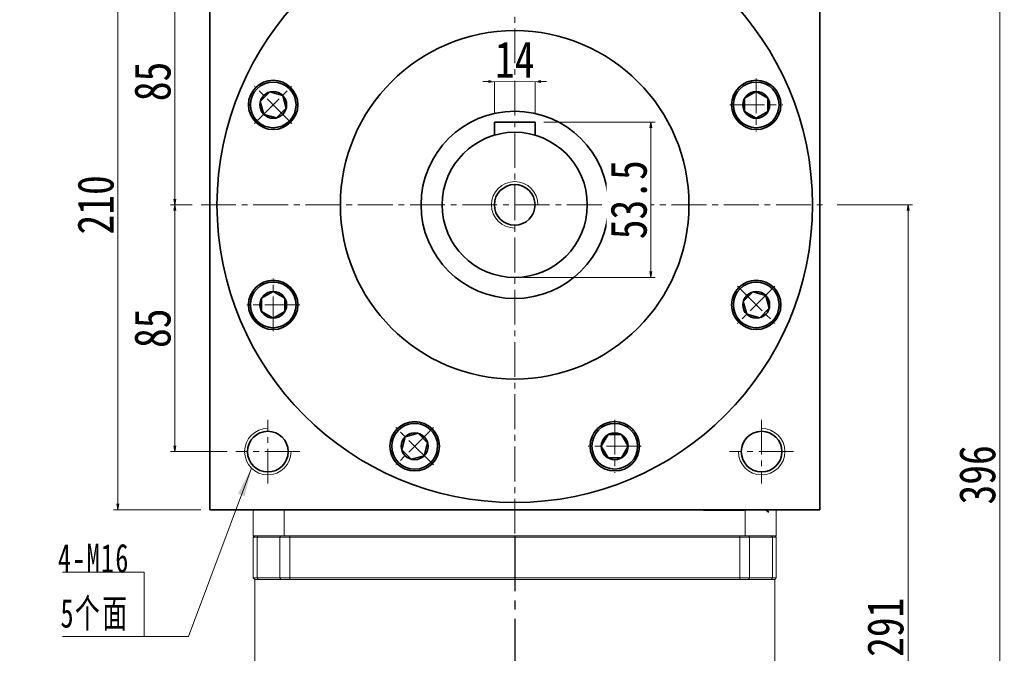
# Model space of a CAD drawing. Header units: millimetres. Extents: x -54 to 1253, y 0 to 910.
# Tile 6 of 8: x 597 to 936, y 532 to 750. Entities that reach past the tile are written whole.
import ezdxf

# ---------------------------------------------------------------- set-up
doc = ezdxf.new("R2010")
doc.units = ezdxf.units.MM
doc.set_wipeout_variables(frame=1)
doc.linetypes.add('CENTER2', pattern=[28.575, 19.05, -3.175, 3.175, -3.175])
doc.linetypes.add('点画线', pattern=[18, 12, -2, 2, -2])
doc.layers.add('3中心线层', color=1, linetype='CENTER2')
for name, color, linetype, lineweight in [('中心线层', 1, '点画线', 18), ('尺寸线层', 3, 'Continuous', 18), ('粗实线', 7, 'Continuous', 40), ('粗实线层', 7, 'Continuous', 35)]:
    doc.layers.add(name, color=color, linetype=linetype, lineweight=lineweight)
doc.styles.add('宋体', font='SimSun.ttf', dxfattribs={"width": 0.8})
doc.styles.add('标准', font='txt', dxfattribs={"width": 0.667})
doc.dimstyles.new('A水平标注$0', dxfattribs={"dimtxt": 3.5, "dimasz": 2, "dimexe": 1.5, "dimexo": 3, "dimgap": 1.1, "dimtad": 1, "dimtoh": 1, "dimdec": 4, "dimdsep": 46, "dimtxsty": '宋体', "dimblk": 'OPEN', "dimcen": 3, "dimclrd": 3, "dimclre": 3, "dimclrt": 6, "dimadec": 0, "dimazin": 0, "dimtm": 1e-09, "dimtfac": 1, "dimtdec": 4, "dimtix": 1, "dimtmove": 0, "dimatfit": 3, "dimldrblk": 'OPEN', "dimfxl": 0, "dimlwd": 13, "dimlwe": 13, "dimarcsym": 0})

# ---------------------------------------------------------------- blocks, each defined once
blk = doc.blocks.new('*X6')
at = {"layer": '尺寸线层', "linetype": 'Continuous'}
blk.add_hatch(color=0, dxfattribs=at).paths.add_polyline_path([(36.94, 58.02), (34.64, 48.31), (32.32, 49.17)], flags=0)
at = {"layer": '尺寸线层', "color": 0, "linetype": 'Continuous'}
blk.add_line((36.94, 58.02), (15.29, 0), dxfattribs=at)
at = {"layer": '尺寸线层', "color": 0}
for p, q in [((0, 22.2), (-28.12, 22.2)), ((0, 0), (0, 22.2)), ((0, 0), (-28.12, 0)), ((15.29, 0), (0, 0))]:
    blk.add_line(p, q, dxfattribs=at)
at = {"layer": '尺寸线层', "color": 0, "insert": (-4.95, 1.98), "char_height": 9.9, "width": 46.3445, "attachment_point": 9, "line_spacing_factor": 1.15057, "style": '标准'}
blk.add_mtext('\\T1.1;4-M16\\P5个面', dxfattribs=at)
blk = doc.blocks.new('_Open')
at = {"color": 0, "linetype": 'ByBlock', "lineweight": -2}
for p, q in [((-1, 0.17), (0, 0)), ((-1, -0.17), (0, 0)), ((0, 0), (-1, 0))]:
    blk.add_line(p, q, dxfattribs=at)
blk = doc.blocks.new('*D22')
at = {"layer": 'Defpoints', "color": 0, "transparency": 16777216}
for p in [(630.66, 791.06), (662.28, 791.06), (662.28, 581.06)]:
    blk.add_point(p, dxfattribs=at)
at = {"layer": '尺寸线层', "color": 3, "lineweight": 13, "transparency": 16777216}
for p, q in [((659.28, 791.06), (629.16, 791.06)), ((630.66, 583.06), (630.66, 789.06)), ((659.28, 581.06), (629.16, 581.06))]:
    blk.add_line(p, q, dxfattribs=at)
at = {"layer": '尺寸线层', "color": 3, "lineweight": 13, "transparency": 16777216, "xscale": 2, "yscale": 2, "zscale": 2}
for p, rotation in [((630.66, 791.06), 90), ((630.66, 581.06), 270)]:
    blk.add_blockref('_Open', p, dxfattribs=dict(at, rotation=rotation))
at = {"layer": '尺寸线层', "color": 6, "transparency": 16777216, "insert": (623.05, 686.06), "char_height": 12.5, "attachment_point": 5, "rotation": 90, "style": '宋体', "bg_fill": 3, "box_fill_scale": 1.1, "bg_fill_color": 257, "bg_fill_transparency": 0}
blk.add_mtext('210', dxfattribs=at)
blk = doc.blocks.new('*D25')
at = {"layer": 'Defpoints', "color": 0, "transparency": 16777216}
for p in [(650.25, 771.06), (671.28, 771.06), (659.28, 686.06)]:
    blk.add_point(p, dxfattribs=at)
at = {"layer": '尺寸线层', "color": 3, "lineweight": 13, "transparency": 16777216}
for p, q in [((668.28, 771.06), (648.75, 771.06)), ((650.25, 688.06), (650.25, 769.06)), ((656.28, 686.06), (648.75, 686.06))]:
    blk.add_line(p, q, dxfattribs=at)
at = {"layer": '尺寸线层', "color": 3, "lineweight": 13, "transparency": 16777216, "xscale": 2, "yscale": 2, "zscale": 2}
for p, rotation in [((650.25, 771.06), 90), ((650.25, 686.06), 270)]:
    blk.add_blockref('_Open', p, dxfattribs=dict(at, rotation=rotation))
at = {"layer": '尺寸线层', "color": 6, "transparency": 16777216, "insert": (642.64, 728.56), "char_height": 12.5, "attachment_point": 5, "rotation": 90, "style": '宋体', "bg_fill": 3, "box_fill_scale": 1.1, "bg_fill_color": 257, "bg_fill_transparency": 0}
blk.add_mtext('85', dxfattribs=at)
blk = doc.blocks.new('*D26')
at = {"layer": 'Defpoints', "color": 0, "transparency": 16777216}
for p in [(659.28, 686.06), (650.25, 601.06), (671.28, 601.06)]:
    blk.add_point(p, dxfattribs=at)
at = {"layer": '尺寸线层', "color": 3, "lineweight": 13, "transparency": 16777216}
for p, q in [((656.28, 686.06), (648.75, 686.06)), ((650.25, 684.06), (650.25, 603.06)), ((668.28, 601.06), (648.75, 601.06))]:
    blk.add_line(p, q, dxfattribs=at)
at = {"layer": '尺寸线层', "color": 3, "lineweight": 13, "transparency": 16777216, "xscale": 2, "yscale": 2, "zscale": 2}
for p, rotation in [((650.25, 686.06), 90), ((650.25, 601.06), 270)]:
    blk.add_blockref('_Open', p, dxfattribs=dict(at, rotation=rotation))
at = {"layer": '尺寸线层', "color": 6, "transparency": 16777216, "insert": (642.64, 643.56), "char_height": 12.5, "attachment_point": 5, "rotation": 90, "style": '宋体', "bg_fill": 3, "box_fill_scale": 1.1, "bg_fill_color": 257, "bg_fill_transparency": 0}
blk.add_mtext('85', dxfattribs=at)
blk = doc.blocks.new('*X7')
at = {"layer": '中心线层', "linetype": '点画线', "lineweight": 18}
for p, q in [((0, -9.12), (0, 9.12)), ((-9.12, 0), (9.12, 0))]:
    blk.add_line(p, q, dxfattribs=at)
at = {"layer": '粗实线层'}
for p, q in [((-4.62, 0), (-2.31, 4)), ((-2.31, 4), (2.31, 4)), ((4.62, 0), (2.31, 4)), ((4.62, 0), (2.31, 4)), ((-4.62, 0), (-2.31, -4)), ((4.62, 0), (2.31, -4)), ((-2.31, -4), (2.31, -4))]:
    blk.add_line(p, q, dxfattribs=at)
blk.add_circle((0, 0), 4.62, dxfattribs=at)
for start, end in [(0, 180), (180, 360)]:
    blk.add_arc((0, 0), 7.87, start, end, dxfattribs=at)
blk = doc.blocks.new('*D32')
at = {"layer": 'Defpoints', "color": 0, "transparency": 16777216}
for p in [(760.28, 728.56), (760.28, 714.56), (774.28, 714.56)]:
    blk.add_point(p, dxfattribs=at)
at = {"layer": '尺寸线层', "color": 3, "lineweight": 13, "transparency": 16777216}
for p, q in [((760.28, 717.56), (760.28, 730.06)), ((774.28, 717.56), (774.28, 730.06)), ((758.28, 728.56), (756.28, 728.56)), ((774.28, 728.56), (760.28, 728.56)), ((776.28, 728.56), (778.28, 728.56))]:
    blk.add_line(p, q, dxfattribs=at)
at = {"layer": '尺寸线层', "color": 3, "lineweight": 13, "transparency": 16777216, "xscale": 2, "yscale": 2, "zscale": 2}
blk.add_blockref('_Open', (760.28, 728.56), dxfattribs=at)
at = {"layer": '尺寸线层', "color": 3, "lineweight": 13, "transparency": 16777216, "xscale": 2, "yscale": 2, "zscale": 2, "rotation": 180}
blk.add_blockref('_Open', (774.28, 728.56), dxfattribs=at)
at = {"layer": '尺寸线层', "color": 6, "transparency": 16777216, "insert": (767.28, 736.13), "char_height": 12.5, "attachment_point": 5, "style": '宋体', "bg_fill": 3, "box_fill_scale": 1.1, "bg_fill_color": 257, "bg_fill_transparency": 0}
blk.add_mtext('14', dxfattribs=at)
blk = doc.blocks.new('*D33')
at = {"layer": 'Defpoints', "color": 0, "transparency": 16777216}
for p in [(774.28, 714.56), (767.28, 661.06), (814.19, 661.06)]:
    blk.add_point(p, dxfattribs=at)
at = {"layer": '尺寸线层', "color": 3, "lineweight": 13, "transparency": 16777216}
for p, q in [((777.28, 714.56), (815.69, 714.56)), ((814.19, 712.56), (814.19, 663.06)), ((770.28, 661.06), (815.69, 661.06))]:
    blk.add_line(p, q, dxfattribs=at)
at = {"layer": '尺寸线层', "color": 3, "lineweight": 13, "transparency": 16777216, "xscale": 2, "yscale": 2, "zscale": 2}
for p, rotation in [((814.19, 714.56), 90), ((814.19, 661.06), 270)]:
    blk.add_blockref('_Open', p, dxfattribs=dict(at, rotation=rotation))
at = {"layer": '尺寸线层', "color": 6, "transparency": 16777216, "insert": (806.58, 687.81), "char_height": 12.5, "attachment_point": 5, "rotation": 90, "style": '宋体', "bg_fill": 3, "box_fill_scale": 1.1, "bg_fill_color": 257, "bg_fill_transparency": 0}
blk.add_mtext('53.5', dxfattribs=at)
blk = doc.blocks.new('*D34')
at = {"layer": 'Defpoints', "color": 0, "transparency": 16777216}
for p in [(872.28, 791.06), (934.34, 791.06), (857.28, 395.06)]:
    blk.add_point(p, dxfattribs=at)
at = {"layer": '尺寸线层', "color": 3, "lineweight": 13, "transparency": 16777216}
for p, q in [((875.28, 791.06), (935.84, 791.06)), ((934.34, 397.06), (934.34, 789.06)), ((860.28, 395.06), (935.84, 395.06))]:
    blk.add_line(p, q, dxfattribs=at)
at = {"layer": '尺寸线层', "color": 3, "lineweight": 13, "transparency": 16777216, "xscale": 2, "yscale": 2, "zscale": 2}
for p, rotation in [((934.34, 791.06), 90), ((934.34, 395.06), 270)]:
    blk.add_blockref('_Open', p, dxfattribs=dict(at, rotation=rotation))
at = {"layer": '尺寸线层', "color": 6, "transparency": 16777216, "insert": (926.59, 593.06), "char_height": 12.5, "attachment_point": 5, "rotation": 90, "style": '宋体', "bg_fill": 3, "box_fill_scale": 1.1, "bg_fill_color": 256, "bg_fill_true_color": 13158600, "bg_fill_transparency": 0}
blk.add_mtext('396', dxfattribs=at)
blk = doc.blocks.new('*D35')
at = {"layer": 'Defpoints', "color": 0, "transparency": 16777216}
for p in [(875.28, 686.06), (857.28, 395.06), (902.7, 395.06)]:
    blk.add_point(p, dxfattribs=at)
at = {"layer": '尺寸线层', "color": 3, "lineweight": 13, "transparency": 16777216}
for p, q in [((878.28, 686.06), (904.2, 686.06)), ((902.7, 684.06), (902.7, 397.06)), ((860.28, 395.06), (904.2, 395.06))]:
    blk.add_line(p, q, dxfattribs=at)
at = {"layer": '尺寸线层', "color": 3, "lineweight": 13, "transparency": 16777216, "xscale": 2, "yscale": 2, "zscale": 2}
for p, rotation in [((902.7, 686.06), 90), ((902.7, 395.06), 270)]:
    blk.add_blockref('_Open', p, dxfattribs=dict(at, rotation=rotation))
at = {"layer": '尺寸线层', "color": 6, "transparency": 16777216, "insert": (894.95, 540.56), "char_height": 12.5, "attachment_point": 5, "rotation": 90, "style": '宋体', "bg_fill": 3, "box_fill_scale": 1.1, "bg_fill_color": 256, "bg_fill_true_color": 13158600, "bg_fill_transparency": 0}
blk.add_mtext('291', dxfattribs=at)

msp = doc.modelspace()

# ---------------------------------------------------------------- linework, layer by layer
at = {"color": 7, "linetype": 'Continuous', "lineweight": 15}
for p, q in [((677.28192, 581.05787), (677.28192, 572.05787)), ((687.90938, 572.05787), (687.90938, 581.05787)), ((846.65446, 581.05787), (846.65446, 572.05787)), ((857.28192, 572.05787), (857.28192, 581.05787)), ((677.28192, 572.05787), (687.90938, 572.05787)), ((677.28192, 571.55787), (677.78192, 572.05787)), ((677.28192, 571.55787), (678.58627, 571.55787)), ((677.28192, 571.55787), (677.28192, 557.55787)), ((678.95583, 572.05787), (677.78192, 572.05787)), ((678.58627, 571.55787), (678.95583, 572.05787)), ((678.58627, 571.55787), (686.45444, 571.55787)), ((678.58627, 557.55787), (678.58627, 571.55787)), ((686.79122, 572.05787), (678.95583, 572.05787)), ((686.45444, 571.55787), (686.79122, 572.05787)), ((686.45444, 571.55787), (689.82225, 571.55787)), ((686.45444, 571.55787), (686.45444, 557.55787)), ((689.82225, 572.05787), (686.79122, 572.05787)), ((767.28192, 572.05787), (687.90938, 572.05787)), ((689.82225, 571.55787), (689.82225, 572.05787)), ((844.74158, 572.05787), (689.82225, 572.05787)), ((689.82225, 571.55787), (844.74158, 571.55787)), ((689.82225, 557.55787), (689.82225, 571.55787)), ((846.65446, 572.05787), (767.28192, 572.05787)), ((847.77261, 572.05787), (844.74158, 572.05787)), ((844.74158, 571.55787), (844.74158, 572.05787)), ((844.74158, 571.55787), (848.10939, 571.55787)), ((844.74158, 571.55787), (844.74158, 557.55787)), ((846.65446, 572.05787), (857.28192, 572.05787)), ((848.10939, 571.55787), (847.77261, 572.05787)), ((848.10939, 557.55787), (848.10939, 571.55787)), ((678.58627, 557.55787), (677.28192, 557.55787)), ((677.78192, 557.05787), (677.28192, 557.55787)), ((677.78192, 511.55787), (677.78192, 557.05787)), ((677.78192, 557.05787), (678.95583, 557.05787)), ((686.45444, 557.55787), (678.58627, 557.55787)), ((678.95583, 557.05787), (678.58627, 557.55787)), ((678.95583, 557.05787), (686.79122, 557.05787)), ((689.82225, 557.55787), (686.45444, 557.55787)), ((686.79122, 557.05787), (686.45444, 557.55787)), ((686.79122, 557.05787), (689.82225, 557.05787)), ((844.74158, 557.55787), (689.82225, 557.55787)), ((689.82225, 557.05787), (689.82225, 557.55787)), ((689.82225, 557.05787), (767.28192, 557.05787)), ((767.28192, 557.05787), (844.74158, 557.05787)), ((848.10939, 557.55787), (844.74158, 557.55787)), ((844.74158, 557.05787), (844.74158, 557.55787)), ((844.74158, 557.05787), (847.77261, 557.05787)), ((847.77261, 557.05787), (848.10939, 557.55787))]:
    msp.add_line(p, q, dxfattribs=at)
at = {"layer": '3中心线层'}
msp.add_line((767.28192, 572.05787), (767.28192, 375.74259), dxfattribs=at)
at = {"layer": '中心线层'}
for p, q in [((659.28192, 686.05787), (875.28192, 686.05787)), ((682.28192, 590.05787), (682.28192, 612.05787)), ((852.28192, 612.05787), (852.28192, 590.05787)), ((693.28192, 601.05787), (671.28192, 601.05787)), ((863.28192, 601.05787), (841.28192, 601.05787))]:
    msp.add_line(p, q, dxfattribs=at)
at = {"layer": '粗实线', "lineweight": 40}
for p, q in [((832.28199, 581.05787), (846.28199, 581.05787)), ((854.78126, 580.05787), (853.78126, 581.05787))]:
    msp.add_line(p, q, dxfattribs=at)
at = {"layer": '粗实线层'}
for p, q in [((662.28192, 581.05787), (662.28192, 791.05787)), ((872.28192, 581.05787), (872.28192, 791.05787)), ((872.28192, 581.05787), (662.28192, 581.05787))]:
    msp.add_line(p, q, dxfattribs=at)
for centre, radius in [((767.28192, 686.05787), 60), ((684.13276, 720.49938), 8.5), ((850.43108, 720.49938), 8.5), ((767.28192, 686.05787), 32.25), ((767.28192, 686.05787), 25), ((767.28192, 686.05787), 7), ((684.13276, 651.61636), 8.5), ((850.43108, 651.61636), 8.5), ((732.84041, 602.90871), 8.5), ((801.72343, 602.90871), 8.5), ((682.28192, 601.05787), 7), ((852.28192, 601.05787), 7)]:
    msp.add_circle(centre, radius, dxfattribs=at)
at = {"layer": '粗实线层', "lineweight": 18}
for centre, start, end in [((767.28192, 686.05787), 0, 270), ((682.28192, 601.05787), 90, 0), ((852.28192, 601.05787), 180, 90)]:
    msp.add_arc(centre, 8, start, end, dxfattribs=at)

# ---------------------------------------------------------------- block references
at = {"layer": '尺寸线层'}
msp.add_blockref('*X6', (639.68344, 537.38485), dxfattribs=at)

# ---------------------------------------------------------------- next in the draw order: dimensions: what is measured, and where the dimension line sits
dim = msp.add_linear_dim(base=(630.66001, 791.05787), p1=(662.28192, 581.05787), p2=(662.28192, 791.05787), angle=90, dimstyle='A水平标注$0', override={"dimtxt": 12.5, "dimgap": 1.5, "dimblk": 'Open', "dimtfill": 1, "dimtfillclr": 256}, dxfattribs=at)
dim.commit()
dim.dimension.update_dxf_attribs({"geometry": '*D22', "text_midpoint": (623.04967, 686.05787)})

# ---------------------------------------------------------------- next in the draw order: dimensions: what is measured, and where the dimension line sits
dim = msp.add_linear_dim(base=(650.25436, 771.05787), p1=(659.28192, 686.05787), p2=(671.28192, 771.05787), angle=90, dimstyle='A水平标注$0', override={"dimtxt": 12.5, "dimgap": 1.5, "dimblk": 'Open', "dimtfill": 1, "dimtfillclr": 256}, dxfattribs=at)
dim.commit()
dim.dimension.update_dxf_attribs({"geometry": '*D25', "text_midpoint": (642.64403, 728.55787)})

# ---------------------------------------------------------------- next in the draw order: dimensions: what is measured, and where the dimension line sits
dim = msp.add_linear_dim(base=(650.25436, 601.05787), p1=(659.28192, 686.05787), p2=(671.28192, 601.05787), angle=270, dimstyle='A水平标注$0', override={"dimtxt": 12.5, "dimgap": 1.5, "dimblk": 'Open', "dimtfill": 1, "dimtfillclr": 256}, dxfattribs=at)
dim.commit()
dim.dimension.update_dxf_attribs({"geometry": '*D26', "text_midpoint": (642.64403, 643.55787)})

# ---------------------------------------------------------------- next in the draw order: linework, layer by layer
at = {"layer": '粗实线层'}
msp.add_circle((767.28192, 686.05787), 102.5, dxfattribs=at)

# ---------------------------------------------------------------- next in the draw order: dimensions: what is measured, and where the dimension line sits
at = {"layer": '尺寸线层'}
dim = msp.add_linear_dim(base=(760.28192, 728.55787), p1=(774.28192, 714.55787), p2=(760.28192, 714.55787), dimstyle='A水平标注$0', override={"dimtxt": 12.5, "dimgap": 1.5, "dimblk": 'Open', "dimtfill": 1, "dimtfillclr": 256}, dxfattribs=at)
dim.commit()
dim.dimension.update_dxf_attribs({"geometry": '*D32', "text_midpoint": (767.28192, 736.13329)})

# ---------------------------------------------------------------- next in the draw order: wipeouts: each hides what was drawn before it
for points in [[(689.69416, 726.06078), (689.66562, 726.08916), (689.63695, 726.1174), (689.60813, 726.14549), (689.57916, 726.17344), (689.55006, 726.20123), (689.52081, 726.22888), (689.49142, 726.25637), (689.46189, 726.28372), (689.43222, 726.31091), (689.40242, 726.33796), (689.37247, 726.36484), (689.34239, 726.39158), (689.31217, 726.41816), (689.28181, 726.44459), (689.25132, 726.47086), (689.2207, 726.49697), (689.18994, 726.52293), (689.15905, 726.54873), (689.12803, 726.57437), (689.09688, 726.59985), (689.0656, 726.62517), (689.03419, 726.65033), (689.00265, 726.67533), (688.97098, 726.70017), (688.93919, 726.72485), (688.90727, 726.74936), (688.87523, 726.77371), (688.84306, 726.7979), (688.81076, 726.82192), (688.77835, 726.84577), (688.77835, 726.84577), (688.47346, 727.05808), (688.15888, 727.25576), (687.83532, 727.43835), (687.50349, 727.60546), (687.16414, 727.75672), (686.81803, 727.89178), (686.46593, 728.01034), (686.10862, 728.11215), (685.7469, 728.19696), (685.38158, 728.2646), (685.01347, 728.31491), (684.6434, 728.34779), (684.27219, 728.36314), (683.90066, 728.36096), (683.52966, 728.34122), (683.16, 728.30399), (682.79251, 728.24935), (682.42801, 728.17741), (682.06732, 728.08833), (681.71123, 727.98232), (681.36055, 727.85962), (681.01606, 727.72049), (680.67852, 727.56524), (680.34868, 727.39423), (680.0273, 727.20784), (679.71507, 727.00647), (679.4127, 726.79058), (679.12086, 726.56066), (678.84021, 726.31721), (678.57137, 726.06078), (678.57137, 726.06078), (678.31493, 725.79193), (678.07148, 725.51128), (677.84156, 725.21944), (677.62567, 724.91707), (677.4243, 724.60485), (677.23791, 724.28346), (677.0669, 723.95362), (676.91165, 723.61608), (676.77252, 723.27159), (676.64982, 722.92091), (676.54381, 722.56482), (676.45474, 722.20413), (676.3828, 721.83963), (676.32815, 721.47214), (676.29092, 721.10248), (676.27119, 720.73148), (676.269, 720.35995), (676.28435, 719.98874), (676.31723, 719.61867), (676.36754, 719.25056), (676.43518, 718.88524), (676.51999, 718.52352), (676.6218, 718.16621), (676.74036, 717.81411), (676.87542, 717.468), (677.02668, 717.12865), (677.19379, 716.79683), (677.37639, 716.47326), (677.57406, 716.15868), (677.78637, 715.85379), (677.78637, 715.85379), (677.81022, 715.82138), (677.83424, 715.78908), (677.85843, 715.75692), (677.88278, 715.72487), (677.90729, 715.69295), (677.93197, 715.66116), (677.95681, 715.62949), (677.98181, 715.59795), (678.00697, 715.56654), (678.03229, 715.53526), (678.05777, 715.50411), (678.08341, 715.47309), (678.10921, 715.4422), (678.13517, 715.41144), (678.16128, 715.38082), (678.18755, 715.35033), (678.21398, 715.31997), (678.24056, 715.28975), (678.2673, 715.25967), (678.29419, 715.22973), (678.32123, 715.19992), (678.34842, 715.17025), (678.37577, 715.14072), (678.40326, 715.11133), (678.43091, 715.08208), (678.4587, 715.05298), (678.48665, 715.02401), (678.51474, 714.99519), (678.54298, 714.96652), (678.57137, 714.93799), (678.57137, 714.93799), (678.87005, 714.65455), (679.18316, 714.38713), (679.50983, 714.13646), (679.84917, 713.90324), (680.20026, 713.68809), (680.56213, 713.49161), (680.93378, 713.31435), (681.3142, 713.15677), (681.70234, 713.01932), (682.09715, 712.90237), (682.49753, 712.80625), (682.9024, 712.73121), (683.31064, 712.67747), (683.72114, 712.64516), (684.13276, 712.63438), (684.54438, 712.64516), (684.95488, 712.67747), (685.36312, 712.73121), (685.76799, 712.80625), (686.16837, 712.90237), (686.56318, 713.01932), (686.95132, 713.15677), (687.33174, 713.31435), (687.7034, 713.49161), (688.06526, 713.68809), (688.41635, 713.90324), (688.75569, 714.13646), (689.08237, 714.38713), (689.39547, 714.65455), (689.69416, 714.93799), (689.69416, 714.93799), (689.97759, 715.23667), (690.24501, 715.54978), (690.49568, 715.87645), (690.7289, 716.21579), (690.94405, 716.56688), (691.14053, 716.92875), (691.3178, 717.3004), (691.47537, 717.68082), (691.61282, 718.06896), (691.72977, 718.46377), (691.82589, 718.86416), (691.90093, 719.26902), (691.95468, 719.67726), (691.98698, 720.08776), (691.99776, 720.49938), (691.98698, 720.911), (691.95468, 721.3215), (691.90093, 721.72974), (691.82589, 722.13461), (691.72977, 722.53499), (691.61282, 722.9298), (691.47537, 723.31794), (691.3178, 723.69836), (691.14053, 724.07002), (690.94405, 724.43188), (690.7289, 724.78297), (690.49568, 725.12231), (690.24501, 725.44899), (689.97759, 725.76209)], [(850.43108, 712.63438), (850.47132, 712.63448), (850.51157, 712.63479), (850.55181, 712.63531), (850.59205, 712.63603), (850.63229, 712.63695), (850.67252, 712.63809), (850.71274, 712.63943), (850.75296, 712.64097), (850.79316, 712.64272), (850.83336, 712.64468), (850.87355, 712.64684), (850.91373, 712.6492), (850.95389, 712.65178), (850.99404, 712.65455), (851.03418, 712.65754), (851.0743, 712.66073), (851.1144, 712.66412), (851.15448, 712.66772), (851.19455, 712.67152), (851.2346, 712.67553), (851.27462, 712.67975), (851.31462, 712.68417), (851.3546, 712.68879), (851.39456, 712.69362), (851.43449, 712.69865), (851.47439, 712.70389), (851.51427, 712.70933), (851.55412, 712.71497), (851.59394, 712.72082), (851.63373, 712.72687), (851.63373, 712.72687), (851.99944, 712.79234), (852.36166, 712.87501), (852.71957, 712.97469), (853.07237, 713.09116), (853.41928, 713.22416), (853.75952, 713.37339), (854.09233, 713.53853), (854.41697, 713.7192), (854.73272, 713.915), (855.03887, 714.12549), (855.33474, 714.35021), (855.61966, 714.58864), (855.89301, 714.84027), (856.15417, 715.10452), (856.40255, 715.38082), (856.63762, 715.66853), (856.85883, 715.96703), (857.0657, 716.27564), (857.25776, 716.59367), (857.43459, 716.92042), (857.5958, 717.25515), (857.74101, 717.59713), (857.86992, 717.94558), (857.98222, 718.29973), (858.07767, 718.65879), (858.15606, 719.02195), (858.21722, 719.38842), (858.26099, 719.75736), (858.2873, 720.12795), (858.29608, 720.49938), (858.29608, 720.49938), (858.2873, 720.87081), (858.26099, 721.2414), (858.21722, 721.61035), (858.15606, 721.97681), (858.07767, 722.33997), (857.98222, 722.69903), (857.86992, 723.05318), (857.74101, 723.40163), (857.5958, 723.74361), (857.43459, 724.07834), (857.25776, 724.40509), (857.0657, 724.72313), (856.85883, 725.03173), (856.63762, 725.33023), (856.40255, 725.61794), (856.15417, 725.89424), (855.89301, 726.15849), (855.61966, 726.41012), (855.33474, 726.64856), (855.03887, 726.87327), (854.73272, 727.08376), (854.41697, 727.27956), (854.09233, 727.46023), (853.75952, 727.62537), (853.41928, 727.7746), (853.07237, 727.90761), (852.71957, 728.02408), (852.36166, 728.12375), (851.99944, 728.20642), (851.63373, 728.27189), (851.63373, 728.27189), (851.59394, 728.27794), (851.55412, 728.28379), (851.51427, 728.28943), (851.47439, 728.29487), (851.43449, 728.30011), (851.39456, 728.30514), (851.3546, 728.30997), (851.31462, 728.31459), (851.27462, 728.31901), (851.2346, 728.32323), (851.19455, 728.32724), (851.15448, 728.33104), (851.1144, 728.33464), (851.0743, 728.33803), (851.03418, 728.34122), (850.99404, 728.34421), (850.95389, 728.34698), (850.91373, 728.34956), (850.87355, 728.35192), (850.83336, 728.35409), (850.79316, 728.35604), (850.75296, 728.35779), (850.71274, 728.35934), (850.67252, 728.36067), (850.63229, 728.36181), (850.59205, 728.36273), (850.55181, 728.36345), (850.51157, 728.36397), (850.47132, 728.36428), (850.43108, 728.36438), (850.43108, 728.36438), (850.01945, 728.3536), (849.60896, 728.3213), (849.20072, 728.26755), (848.79585, 728.19251), (848.39546, 728.09639), (848.00066, 727.97944), (847.61251, 727.84199), (847.23209, 727.68442), (846.86044, 727.50715), (846.49858, 727.31067), (846.14749, 727.09552), (845.80815, 726.8623), (845.48147, 726.61163), (845.16836, 726.34421), (844.86968, 726.06078), (844.58624, 725.76209), (844.31882, 725.44899), (844.06816, 725.12231), (843.83493, 724.78297), (843.61979, 724.43188), (843.42331, 724.07002), (843.24604, 723.69836), (843.08847, 723.31794), (842.95102, 722.9298), (842.83407, 722.53499), (842.73795, 722.13461), (842.66291, 721.72974), (842.60916, 721.3215), (842.57685, 720.911), (842.56608, 720.49938), (842.56608, 720.49938), (842.57685, 720.08776), (842.60916, 719.67726), (842.66291, 719.26902), (842.73795, 718.86416), (842.83407, 718.46377), (842.95102, 718.06896), (843.08847, 717.68082), (843.24604, 717.3004), (843.42331, 716.92875), (843.61979, 716.56688), (843.83493, 716.21579), (844.06816, 715.87645), (844.31882, 715.54978), (844.58624, 715.23667), (844.86968, 714.93799), (845.16836, 714.65455), (845.48147, 714.38713), (845.80815, 714.13646), (846.14749, 713.90324), (846.49858, 713.68809), (846.86044, 713.49161), (847.23209, 713.31435), (847.61251, 713.15677), (848.00066, 713.01932), (848.39546, 712.90237), (848.79585, 712.80625), (849.20072, 712.73121), (849.60896, 712.67747), (850.01945, 712.64516)], [(684.13276, 659.48136), (684.09251, 659.48126), (684.05227, 659.48095), (684.01203, 659.48044), (683.97179, 659.47972), (683.93155, 659.47879), (683.89132, 659.47766), (683.8511, 659.47632), (683.81088, 659.47477), (683.77067, 659.47302), (683.73047, 659.47107), (683.69029, 659.46891), (683.65011, 659.46654), (683.60995, 659.46397), (683.5698, 659.46119), (683.52966, 659.45821), (683.48954, 659.45502), (683.44944, 659.45162), (683.40935, 659.44802), (683.36929, 659.44422), (683.32924, 659.44021), (683.28922, 659.436), (683.24921, 659.43158), (683.20923, 659.42695), (683.16928, 659.42213), (683.12935, 659.41709), (683.08944, 659.41186), (683.04957, 659.40642), (683.00972, 659.40077), (682.9699, 659.39492), (682.93011, 659.38887), (682.93011, 659.38887), (682.56439, 659.3234), (682.20218, 659.24074), (681.84427, 659.14106), (681.49147, 659.02459), (681.14456, 658.89159), (680.80432, 658.74235), (680.47151, 658.57721), (680.14687, 658.39654), (679.83112, 658.20075), (679.52497, 657.99025), (679.2291, 657.76554), (678.94418, 657.5271), (678.67083, 657.27547), (678.40967, 657.01122), (678.16128, 656.73493), (677.92622, 656.44721), (677.70501, 656.14872), (677.49814, 655.84011), (677.30607, 655.52207), (677.12924, 655.19533), (676.96804, 654.86059), (676.82282, 654.51861), (676.69392, 654.17016), (676.58162, 653.81601), (676.48616, 653.45696), (676.40777, 653.09379), (676.34662, 652.72733), (676.30284, 652.35839), (676.27654, 651.98779), (676.26776, 651.61636), (676.26776, 651.61636), (676.27654, 651.24494), (676.30284, 650.87434), (676.34662, 650.5054), (676.40777, 650.13894), (676.48616, 649.77577), (676.58162, 649.41671), (676.69392, 649.06256), (676.82282, 648.71411), (676.96804, 648.37214), (677.12924, 648.0374), (677.30607, 647.71065), (677.49814, 647.39262), (677.70501, 647.08401), (677.92622, 646.78551), (678.16128, 646.4978), (678.40967, 646.22151), (678.67083, 645.95725), (678.94418, 645.70563), (679.2291, 645.46719), (679.52497, 645.24247), (679.83112, 645.03198), (680.14687, 644.83618), (680.47151, 644.65551), (680.80432, 644.49037), (681.14456, 644.34114), (681.49147, 644.20814), (681.84427, 644.09167), (682.20218, 643.99199), (682.56439, 643.90932), (682.93011, 643.84386), (682.93011, 643.84386), (682.9699, 643.8378), (683.00972, 643.83196), (683.04957, 643.82631), (683.08944, 643.82087), (683.12935, 643.81563), (683.16928, 643.8106), (683.20923, 643.80577), (683.24921, 643.80115), (683.28922, 643.79673), (683.32924, 643.79252), (683.36929, 643.78851), (683.40935, 643.7847), (683.44944, 643.7811), (683.48954, 643.77771), (683.52966, 643.77452), (683.5698, 643.77154), (683.60995, 643.76876), (683.65011, 643.76619), (683.69029, 643.76382), (683.73047, 643.76166), (683.77067, 643.7597), (683.81088, 643.75795), (683.8511, 643.75641), (683.89132, 643.75507), (683.93155, 643.75394), (683.97179, 643.75301), (684.01203, 643.75229), (684.05227, 643.75177), (684.09251, 643.75147), (684.13276, 643.75136), (684.13276, 643.75136), (684.54438, 643.76214), (684.95488, 643.79445), (685.36312, 643.84819), (685.76799, 643.92323), (686.16837, 644.01936), (686.56318, 644.1363), (686.95132, 644.27375), (687.33174, 644.43133), (687.7034, 644.6086), (688.06526, 644.80507), (688.41635, 645.02022), (688.75569, 645.25344), (689.08237, 645.50411), (689.39547, 645.77153), (689.69416, 646.05497), (689.97759, 646.35365), (690.24501, 646.66676), (690.49568, 646.99343), (690.7289, 647.33278), (690.94405, 647.68386), (691.14053, 648.04573), (691.3178, 648.41738), (691.47537, 648.7978), (691.61282, 649.18594), (691.72977, 649.58075), (691.82589, 649.98114), (691.90093, 650.38601), (691.95468, 650.79425), (691.98698, 651.20474), (691.99776, 651.61636), (691.99776, 651.61636), (691.98698, 652.02799), (691.95468, 652.43848), (691.90093, 652.84672), (691.82589, 653.25159), (691.72977, 653.65197), (691.61282, 654.04678), (691.47537, 654.43493), (691.3178, 654.81535), (691.14053, 655.187), (690.94405, 655.54886), (690.7289, 655.89995), (690.49568, 656.23929), (690.24501, 656.56597), (689.97759, 656.87908), (689.69416, 657.17776), (689.39547, 657.4612), (689.08237, 657.72862), (688.75569, 657.97928), (688.41635, 658.21251), (688.06526, 658.42765), (687.7034, 658.62413), (687.33174, 658.8014), (686.95132, 658.95897), (686.56318, 659.09642), (686.16837, 659.21337), (685.76799, 659.30949), (685.36312, 659.38453), (684.95488, 659.43828), (684.54438, 659.47058)], [(844.86968, 646.05497), (844.89821, 646.02658), (844.92689, 645.99834), (844.95571, 645.97025), (844.98467, 645.94231), (845.01378, 645.91451), (845.04303, 645.88687), (845.07241, 645.85937), (845.10194, 645.83202), (845.13161, 645.80483), (845.16142, 645.77779), (845.19137, 645.7509), (845.22145, 645.72416), (845.25167, 645.69758), (845.28202, 645.67116), (845.31251, 645.64489), (845.34314, 645.61877), (845.37389, 645.59282), (845.40478, 645.56702), (845.4358, 645.54138), (845.46696, 645.51589), (845.49824, 645.49057), (845.52965, 645.46541), (845.56119, 645.44041), (845.59285, 645.41557), (845.62465, 645.39089), (845.65657, 645.36638), (845.68861, 645.34203), (845.72078, 645.31784), (845.75307, 645.29382), (845.78549, 645.26997), (845.78549, 645.26997), (846.09038, 645.05766), (846.40496, 644.85999), (846.72852, 644.67739), (847.06035, 644.51028), (847.39969, 644.35903), (847.7458, 644.22397), (848.09791, 644.1054), (848.45522, 644.0036), (848.81694, 643.91878), (849.18226, 643.85114), (849.55036, 643.80083), (849.92044, 643.76796), (850.29165, 643.7526), (850.66317, 643.75479), (851.03418, 643.77452), (851.40384, 643.81175), (851.77133, 643.8664), (852.13582, 643.93834), (852.49652, 644.02741), (852.8526, 644.13342), (853.20328, 644.25613), (853.54778, 644.39526), (853.88532, 644.5505), (854.21515, 644.72151), (854.53654, 644.90791), (854.84877, 645.10927), (855.15114, 645.32516), (855.44298, 645.55508), (855.72363, 645.79854), (855.99247, 646.05497), (855.99247, 646.05497), (856.2489, 646.32381), (856.49235, 646.60446), (856.72228, 646.8963), (856.93817, 647.19867), (857.13953, 647.5109), (857.32593, 647.83229), (857.49694, 648.16212), (857.65218, 648.49966), (857.79131, 648.84416), (857.91402, 649.19484), (858.02003, 649.55092), (858.1091, 649.91162), (858.18104, 650.27611), (858.23569, 650.6436), (858.27292, 651.01326), (858.29265, 651.38427), (858.29484, 651.75579), (858.27948, 652.127), (858.24661, 652.49708), (858.1963, 652.86518), (858.12866, 653.2305), (858.04384, 653.59222), (857.94204, 653.94953), (857.82347, 654.30164), (857.68841, 654.64775), (857.53716, 654.98709), (857.37005, 655.31892), (857.18745, 655.64248), (856.98978, 655.95706), (856.77747, 656.26195), (856.77747, 656.26195), (856.75362, 656.29437), (856.72959, 656.32666), (856.70541, 656.35883), (856.68106, 656.39087), (856.65655, 656.42279), (856.63187, 656.45458), (856.60703, 656.48625), (856.58203, 656.51779), (856.55687, 656.5492), (856.53155, 656.58048), (856.50606, 656.61164), (856.48042, 656.64266), (856.45462, 656.67355), (856.42867, 656.7043), (856.40255, 656.73493), (856.37628, 656.76542), (856.34986, 656.79577), (856.32328, 656.82599), (856.29654, 656.85607), (856.26965, 656.88602), (856.24261, 656.91583), (856.21542, 656.94549), (856.18807, 656.97502), (856.16057, 657.00441), (856.13293, 657.03366), (856.10513, 657.06277), (856.07719, 657.09173), (856.0491, 657.12055), (856.02086, 657.14923), (855.99247, 657.17776), (855.99247, 657.17776), (855.69379, 657.4612), (855.38068, 657.72862), (855.05401, 657.97928), (854.71466, 658.21251), (854.36358, 658.42765), (854.00171, 658.62413), (853.63006, 658.8014), (853.24964, 658.95897), (852.86149, 659.09642), (852.46669, 659.21337), (852.0663, 659.30949), (851.66143, 659.38453), (851.25319, 659.43828), (850.8427, 659.47058), (850.43108, 659.48136), (850.01945, 659.47058), (849.60896, 659.43828), (849.20072, 659.38453), (848.79585, 659.30949), (848.39546, 659.21337), (848.00066, 659.09642), (847.61251, 658.95897), (847.23209, 658.8014), (846.86044, 658.62413), (846.49858, 658.42765), (846.14749, 658.21251), (845.80815, 657.97928), (845.48147, 657.72862), (845.16836, 657.4612), (844.86968, 657.17776), (844.86968, 657.17776), (844.58624, 656.87908), (844.31882, 656.56597), (844.06816, 656.23929), (843.83493, 655.89995), (843.61979, 655.54886), (843.42331, 655.187), (843.24604, 654.81535), (843.08847, 654.43493), (842.95102, 654.04678), (842.83407, 653.65197), (842.73795, 653.25159), (842.66291, 652.84672), (842.60916, 652.43848), (842.57685, 652.02799), (842.56608, 651.61636), (842.57685, 651.20474), (842.60916, 650.79425), (842.66291, 650.38601), (842.73795, 649.98114), (842.83407, 649.58075), (842.95102, 649.18594), (843.08847, 648.7978), (843.24604, 648.41738), (843.42331, 648.04573), (843.61979, 647.68386), (843.83493, 647.33278), (844.06816, 646.99343), (844.31882, 646.66676), (844.58624, 646.35365)], [(727.27901, 608.47011), (727.25063, 608.44158), (727.22239, 608.4129), (727.1943, 608.38408), (727.16635, 608.35512), (727.13856, 608.32601), (727.11091, 608.29676), (727.08342, 608.26738), (727.05607, 608.23785), (727.02888, 608.20818), (727.00183, 608.17837), (726.97495, 608.14842), (726.94821, 608.11834), (726.92163, 608.08812), (726.8952, 608.05777), (726.86893, 608.02728), (726.84282, 607.99665), (726.81686, 607.9659), (726.79106, 607.93501), (726.76542, 607.90399), (726.73994, 607.87283), (726.71462, 607.84155), (726.68946, 607.81014), (726.66446, 607.7786), (726.63962, 607.74694), (726.61494, 607.71514), (726.59043, 607.68322), (726.56608, 607.65118), (726.54189, 607.61901), (726.51787, 607.58672), (726.49402, 607.5543), (726.49402, 607.5543), (726.28171, 607.24941), (726.08403, 606.93483), (725.90144, 606.61127), (725.73433, 606.27944), (725.58307, 605.9401), (725.44801, 605.59399), (725.32945, 605.24188), (725.22764, 604.88457), (725.14283, 604.52285), (725.07519, 604.15753), (725.02488, 603.78943), (724.992, 603.41935), (724.97665, 603.04814), (724.97883, 602.67662), (724.99857, 602.30561), (725.0358, 601.93595), (725.09044, 601.56846), (725.16238, 601.20397), (725.25146, 600.84327), (725.35747, 600.48719), (725.48017, 600.13651), (725.6193, 599.79201), (725.77455, 599.45447), (725.94556, 599.12464), (726.13195, 598.80325), (726.33332, 598.49102), (726.54921, 598.18865), (726.77913, 597.89681), (727.02258, 597.61616), (727.27901, 597.34732), (727.27901, 597.34732), (727.54786, 597.09089), (727.82851, 596.84744), (728.12035, 596.61751), (728.42272, 596.40162), (728.73494, 596.20026), (729.05633, 596.01386), (729.38617, 595.84285), (729.72371, 595.68761), (730.0682, 595.54848), (730.41888, 595.42577), (730.77497, 595.31976), (731.13566, 595.23069), (731.50016, 595.15875), (731.86765, 595.1041), (732.23731, 595.06687), (732.60831, 595.04714), (732.97984, 595.04495), (733.35105, 595.06031), (733.72112, 595.09318), (734.08923, 595.14349), (734.45455, 595.21113), (734.81627, 595.29595), (735.17358, 595.39775), (735.52568, 595.51632), (735.87179, 595.65138), (736.21114, 595.80263), (736.54296, 595.96974), (736.86653, 596.15234), (737.18111, 596.35001), (737.486, 596.56232), (737.486, 596.56232), (737.51841, 596.58617), (737.55071, 596.6102), (737.58287, 596.63438), (737.61492, 596.65873), (737.64684, 596.68324), (737.67863, 596.70792), (737.7103, 596.73276), (737.74184, 596.75776), (737.77325, 596.78292), (737.80453, 596.80824), (737.83568, 596.83373), (737.8667, 596.85937), (737.89759, 596.88517), (737.92835, 596.91112), (737.95897, 596.93724), (737.98946, 596.96351), (738.01982, 596.98993), (738.05004, 597.01651), (738.08012, 597.04325), (738.11006, 597.07014), (738.13987, 597.09718), (738.16954, 597.12438), (738.19907, 597.15172), (738.22846, 597.17922), (738.25771, 597.20686), (738.28681, 597.23466), (738.31578, 597.2626), (738.3446, 597.29069), (738.37327, 597.31893), (738.4018, 597.34732), (738.4018, 597.34732), (738.68524, 597.646), (738.95266, 597.95911), (739.20333, 598.28578), (739.43655, 598.62513), (739.6517, 598.97621), (739.84818, 599.33808), (740.02544, 599.70973), (740.18302, 600.09015), (740.32047, 600.4783), (740.43742, 600.8731), (740.53354, 601.27349), (740.60858, 601.67836), (740.66232, 602.0866), (740.69463, 602.49709), (740.70541, 602.90871), (740.69463, 603.32034), (740.66232, 603.73083), (740.60858, 604.13907), (740.53354, 604.54394), (740.43742, 604.94433), (740.32047, 605.33913), (740.18302, 605.72728), (740.02544, 606.1077), (739.84818, 606.47935), (739.6517, 606.84121), (739.43655, 607.1923), (739.20333, 607.53164), (738.95266, 607.85832), (738.68524, 608.17143), (738.4018, 608.47011), (738.4018, 608.47011), (738.10312, 608.75355), (737.79001, 609.02097), (737.46334, 609.27163), (737.124, 609.50486), (736.77291, 609.72), (736.41104, 609.91648), (736.03939, 610.09375), (735.65897, 610.25132), (735.27083, 610.38877), (734.87602, 610.50572), (734.47563, 610.60184), (734.07077, 610.67688), (733.66253, 610.73063), (733.25203, 610.76294), (732.84041, 610.77371), (732.42879, 610.76294), (732.01829, 610.73063), (731.61005, 610.67688), (731.20518, 610.60184), (730.8048, 610.50572), (730.40999, 610.38877), (730.02185, 610.25132), (729.64143, 610.09375), (729.26977, 609.91648), (728.90791, 609.72), (728.55682, 609.50486), (728.21748, 609.27163), (727.8908, 609.02097), (727.5777, 608.75355)], [(793.85843, 602.90871), (793.85853, 602.86847), (793.85884, 602.82822), (793.85935, 602.78798), (793.86007, 602.74774), (793.861, 602.7075), (793.86213, 602.66727), (793.86347, 602.62705), (793.86502, 602.58683), (793.86677, 602.54663), (793.86872, 602.50643), (793.87088, 602.46624), (793.87325, 602.42606), (793.87582, 602.3859), (793.8786, 602.34575), (793.88158, 602.30561), (793.88477, 602.26549), (793.88817, 602.22539), (793.89177, 602.18531), (793.89557, 602.14524), (793.89958, 602.10519), (793.90379, 602.06517), (793.90821, 602.02517), (793.91284, 601.98519), (793.91766, 601.94523), (793.9227, 601.9053), (793.92793, 601.8654), (793.93337, 601.82552), (793.93902, 601.78567), (793.94487, 601.74585), (793.95092, 601.70606), (793.95092, 601.70606), (794.01639, 601.34035), (794.09905, 600.97813), (794.19873, 600.62022), (794.3152, 600.26742), (794.4482, 599.92051), (794.59744, 599.58027), (794.76258, 599.24746), (794.94325, 598.92282), (795.13904, 598.60707), (795.34954, 598.30092), (795.57425, 598.00505), (795.81269, 597.72013), (796.06432, 597.44678), (796.32857, 597.18562), (796.60486, 596.93724), (796.89258, 596.70217), (797.19107, 596.48096), (797.49968, 596.27409), (797.81772, 596.08203), (798.14447, 595.9052), (798.4792, 595.74399), (798.82118, 595.59878), (799.16963, 595.46987), (799.52378, 595.35757), (799.88283, 595.26212), (800.246, 595.18373), (800.61246, 595.12257), (800.9814, 595.0788), (801.352, 595.05249), (801.72343, 595.04371), (801.72343, 595.04371), (802.09485, 595.05249), (802.46545, 595.0788), (802.83439, 595.12257), (803.20085, 595.18373), (803.56402, 595.26212), (803.92308, 595.35757), (804.27723, 595.46987), (804.62568, 595.59878), (804.96765, 595.74399), (805.30239, 595.9052), (805.62914, 596.08203), (805.94717, 596.27409), (806.25578, 596.48096), (806.55428, 596.70217), (806.84199, 596.93724), (807.11828, 597.18562), (807.38254, 597.44678), (807.63416, 597.72013), (807.8726, 598.00505), (808.09732, 598.30092), (808.30781, 598.60707), (808.50361, 598.92282), (808.68428, 599.24746), (808.84942, 599.58027), (808.99865, 599.92051), (809.13165, 600.26742), (809.24812, 600.62022), (809.3478, 600.97813), (809.43047, 601.34035), (809.49593, 601.70606), (809.49593, 601.70606), (809.50199, 601.74585), (809.50783, 601.78567), (809.51348, 601.82552), (809.51892, 601.8654), (809.52416, 601.9053), (809.52919, 601.94523), (809.53402, 601.98519), (809.53864, 602.02517), (809.54306, 602.06517), (809.54727, 602.10519), (809.55128, 602.14524), (809.55509, 602.18531), (809.55869, 602.22539), (809.56208, 602.26549), (809.56527, 602.30561), (809.56825, 602.34575), (809.57103, 602.3859), (809.5736, 602.42606), (809.57597, 602.46624), (809.57813, 602.50643), (809.58009, 602.54663), (809.58184, 602.58683), (809.58338, 602.62705), (809.58472, 602.66727), (809.58585, 602.7075), (809.58678, 602.74774), (809.5875, 602.78798), (809.58802, 602.82822), (809.58832, 602.86847), (809.58843, 602.90871), (809.58843, 602.90871), (809.57765, 603.32034), (809.54534, 603.73083), (809.4916, 604.13907), (809.41656, 604.54394), (809.32043, 604.94433), (809.20349, 605.33913), (809.06604, 605.72728), (808.90846, 606.1077), (808.73119, 606.47935), (808.53472, 606.84121), (808.31957, 607.1923), (808.08635, 607.53164), (807.83568, 607.85832), (807.56826, 608.17143), (807.28482, 608.47011), (806.98614, 608.75355), (806.67303, 609.02097), (806.34636, 609.27163), (806.00701, 609.50486), (805.65593, 609.72), (805.29406, 609.91648), (804.92241, 610.09375), (804.54199, 610.25132), (804.15385, 610.38877), (803.75904, 610.50572), (803.35865, 610.60184), (802.95378, 610.67688), (802.54554, 610.73063), (802.13505, 610.76294), (801.72343, 610.77371), (801.72343, 610.77371), (801.3118, 610.76294), (800.90131, 610.73063), (800.49307, 610.67688), (800.0882, 610.60184), (799.68782, 610.50572), (799.29301, 610.38877), (798.90486, 610.25132), (798.52444, 610.09375), (798.15279, 609.91648), (797.79093, 609.72), (797.43984, 609.50486), (797.1005, 609.27163), (796.77382, 609.02097), (796.46071, 608.75355), (796.16203, 608.47011), (795.87859, 608.17143), (795.61117, 607.85832), (795.36051, 607.53164), (795.12728, 607.1923), (794.91214, 606.84121), (794.71566, 606.47935), (794.53839, 606.1077), (794.38082, 605.72728), (794.24337, 605.33913), (794.12642, 604.94433), (794.0303, 604.54394), (793.95526, 604.13907), (793.90151, 603.73083), (793.86921, 603.32034)]]:
    msp.add_wipeout(points).dxf.layer = '粗实线层'

# ---------------------------------------------------------------- next in the draw order: linework, layer by layer
at = {"layer": '粗实线层'}
for p, q in [((774.28192, 714.55787), (760.28192, 714.55787)), ((760.28192, 714.55787), (760.28192, 710.05787)), ((774.28192, 714.55787), (774.28192, 710.05787))]:
    msp.add_line(p, q, dxfattribs=at)

# ---------------------------------------------------------------- next in the draw order: block references
for p, rotation in [((684.13276, 720.49938), 45.00000000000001), ((850.43108, 720.49938), 270), ((850.43108, 651.61636), 225), ((684.13276, 651.61636), 90), ((732.84041, 602.90871), 135.0000000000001), ((801.72343, 602.90871), 180)]:
    msp.add_blockref('*X7', p, dxfattribs=dict(at, rotation=rotation))

# ---------------------------------------------------------------- next in the draw order: dimensions: what is measured, and where the dimension line sits
at = {"layer": '尺寸线层'}
for base, p1, p2, angle, override, picture, middle in [((934.33535, 791.05787), (857.28192, 395.05787), (872.28192, 791.05787), 90, {"dimtxt": 12.5, "dimgap": 1.5}, '*D34', (926.58535, 593.05787)), ((814.19106, 661.05787), (774.28192, 714.55787), (767.28192, 661.05787), 270, {"dimtxt": 12.5, "dimgap": 1.5, "dimblk": 'Open', "dimtfill": 1, "dimtfillclr": 256}, '*D33', (806.58073, 687.80787))]:
    dim = msp.add_linear_dim(base=base, p1=p1, p2=p2, angle=angle, dimstyle='A水平标注$0', override=override, dxfattribs=at)
    dim.commit()
    dim.dimension.update_dxf_attribs({"geometry": picture, "text_midpoint": middle})

# ---------------------------------------------------------------- next in the draw order: linework, layer by layer
at = {"layer": '中心线层'}
msp.add_line((767.28192, 572.80787), (767.28192, 802.75787), dxfattribs=at)

# ---------------------------------------------------------------- next in the draw order: dimensions: what is measured, and where the dimension line sits
at = {"layer": '尺寸线层'}
dim = msp.add_linear_dim(base=(902.69889, 395.05787), p1=(875.28192, 686.05787), p2=(857.28192, 395.05787), angle=90, dimstyle='A水平标注$0', override={"dimtxt": 12.5, "dimgap": 1.5}, dxfattribs=at)
dim.commit()
dim.dimension.update_dxf_attribs({"geometry": '*D35', "text_midpoint": (894.94889, 540.55787)})

# ---------------------------------------------------------------- next in the draw order: linework, layer by layer
at = {"color": 7, "linetype": 'Continuous', "lineweight": 15}
for p, q in [((855.608, 572.05787), (847.77261, 572.05787)), ((848.10939, 571.55787), (855.97757, 571.55787)), ((855.97757, 571.55787), (855.608, 572.05787)), ((856.78192, 572.05787), (855.608, 572.05787)), ((855.97757, 571.55787), (855.97757, 557.55787)), ((855.97757, 571.55787), (857.28192, 571.55787)), ((856.78192, 572.05787), (857.28192, 571.55787)), ((857.28192, 557.55787), (857.28192, 571.55787)), ((847.77261, 557.05787), (855.608, 557.05787)), ((855.97757, 557.55787), (848.10939, 557.55787)), ((855.608, 557.05787), (855.97757, 557.55787)), ((855.608, 557.05787), (856.78192, 557.05787)), ((857.28192, 557.55787), (855.97757, 557.55787)), ((857.28192, 557.55787), (856.78192, 557.05787)), ((856.78192, 557.05787), (856.78192, 511.55787))]:
    msp.add_line(p, q, dxfattribs=at)

doc.saveas('drawing.dxf')
